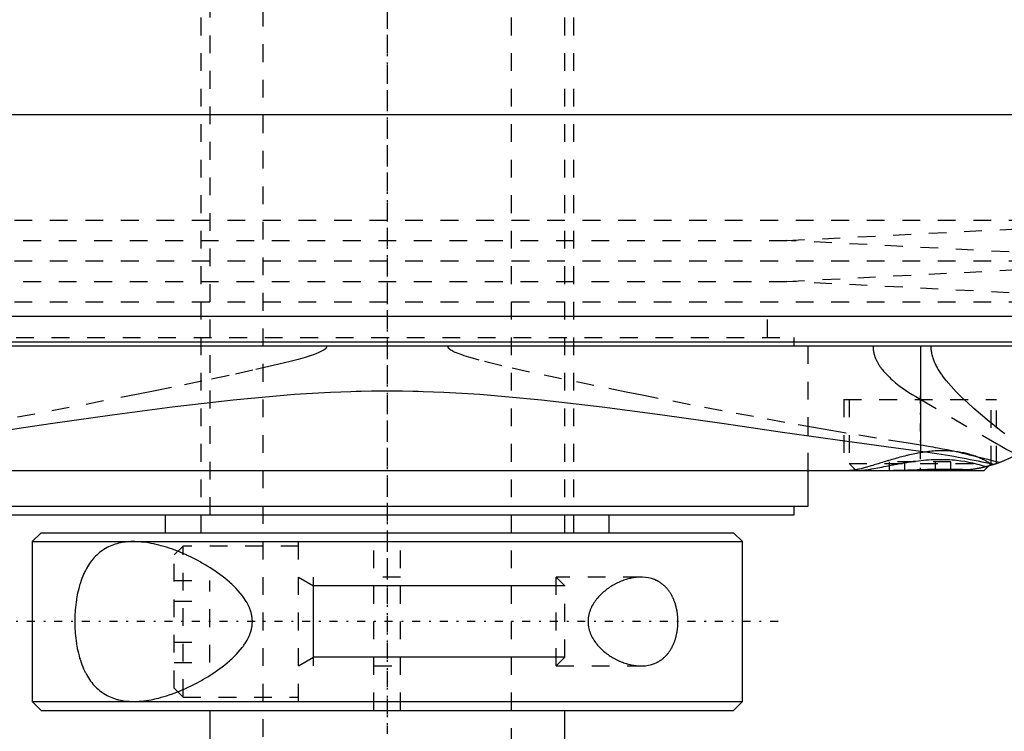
# Model space of a CAD drawing. Extents: x -105 to 105, y -139 to 487.
# Tile 4 of 11: x -21 to 35, y -82 to -42. Entities that reach past the tile are written whole.
import ezdxf

# ---------------------------------------------------------------- set-up
doc = ezdxf.new("R2010")
doc.units = 0
doc.linetypes.add('CENTER', pattern=[1.5, 0.45, -0.5, 0.05, -0.5])
doc.linetypes.add('DASHED', pattern=[2, 1, -1])
for name, color, linetype in [('AM_0', 7, 'CONTINUOUS'), ('AM_10', 7, 'CONTINUOUS'), ('AM_3', 7, 'DASHED'), ('AM_7', 7, 'CENTER')]:
    doc.layers.add(name, color=color, linetype=linetype)

msp = doc.modelspace()

# ---------------------------------------------------------------- linework, layer by layer
at = {"layer": 'AM_0', "color": 7, "linetype": 'CONTINUOUS'}
for p, q in [((44.502, -46.968), (-44.502, -46.968)), ((-51.173, -58.307), (51.173, -58.307)), ((-48.569, -59.746), (48.569, -59.746)), ((48.192, -60), (-48.192, -60)), ((30.043, -65.905), (30.043, -60)), ((-33.6, -67), (33.6, -67)), ((23.7, -69), (23.7, -67)), ((33.6, -67), (33.848, -66.752)), ((-23.7, -69), (23.7, -69)), ((22.9, -69.5), (22.9, -69)), ((-22.9, -69.5), (22.9, -69.5)), ((-12.5, -69.5), (-12.5, -70.5)), ((12.5, -70.5), (12.5, -69.5)), ((-19.5, -70.5), (-20, -71)), ((-19.5, -70.5), (19.5, -70.5)), ((20, -71), (19.5, -70.5)), ((-20, -71), (-20, -80)), ((-20, -71), (20, -71)), ((20, -80), (20, -71)), ((-20, -80), (-19.5, -80.5)), ((-20, -80), (20, -80)), ((19.5, -80.5), (20, -80)), ((-19.5, -80.5), (19.5, -80.5)), ((-10, -80.5), (-10, -110.5)), ((10, -110.5), (10, -80.5))]:
    msp.add_line(p, q, dxfattribs=at)
for points in [[(34.197, -66.646, 0), (34.475, -66.548, 0), (34.994, -66.328, 0), (35.464, -66.083, 0), (35.689, -65.949, 0), (35.907, -65.808, 0), (36.323, -65.506, 0), (36.71, -65.178, 0), (37.068, -64.828, 0), (37.397, -64.458, 0), (37.695, -64.07, 0), (37.833, -63.87, 0), (37.962, -63.667, 0), (38.199, -63.252, 0), (38.404, -62.827, 0), (38.578, -62.395, 0), (38.721, -61.958, 0), (38.833, -61.519, 0), (38.878, -61.299, 0), (38.916, -61.08, 0), (38.97, -60.644, 0), (38.997, -60.213, 0), (39, -60, 0)], [(-22.121, -64.813, 0), (-20.484, -64.576, 0), (-18.832, -64.338, 0), (-15.492, -63.865, 0), (-12.109, -63.414, 0), (-8.688, -63.016, 0), (-5.229, -62.707, 0), (-3.204, -62.587, 0), (-2.626, -62.563, 0), (-2.048, -62.543, 0), (-1.758, -62.535, 0), (-1.469, -62.528, 0), (-0.889, -62.518, 0), (-0.309, -62.513, 0), (-0.018, -62.513, 0), (0.273, -62.513, 0), (0.856, -62.518, 0), (1.439, -62.528, 0), (1.73, -62.535, 0), (2.021, -62.543, 0), (2.602, -62.562, 0), (3.183, -62.586, 0), (5.211, -62.706, 0), (8.674, -63.014, 0), (12.1, -63.413, 0), (15.489, -63.864, 0), (18.832, -64.338, 0), (20.483, -64.576, 0), (22.12, -64.813, 0), (25.345, -65.273, 0), (28.497, -65.704, 0), (30.043, -65.905, 0)], [(30.043, -65.905, 0), (30.173, -65.922, 0), (30.43, -65.957, 0), (30.684, -65.993, 0), (30.81, -66.012, 0), (30.936, -66.032, 0), (31.183, -66.071, 0), (31.428, -66.112, 0), (31.669, -66.154, 0), (31.907, -66.196, 0), (32.142, -66.239, 0), (32.258, -66.261, 0), (32.373, -66.283, 0), (32.601, -66.327, 0), (32.825, -66.371, 0), (33.046, -66.415, 0), (33.263, -66.458, 0), (33.477, -66.501, 0), (33.582, -66.523, 0), (33.687, -66.544, 0), (33.894, -66.586, 0), (34.096, -66.626, 0), (34.197, -66.646, 0)], [(35.437, -66.098, 0), (35.252, -66.199, 0), (34.875, -66.382, 0), (34.491, -66.542, 0), (34.297, -66.612, 0)], [(29.343, -67, 0), (29.43, -67, 0), (29.605, -66.999, 0), (29.781, -66.998, 0), (29.869, -66.997, 0), (29.957, -66.996, 0), (30.133, -66.994, 0), (30.309, -66.991, 0), (30.485, -66.989, 0), (30.66, -66.987, 0), (30.835, -66.985, 0), (30.921, -66.985, 0), (31.007, -66.984, 0), (31.178, -66.983, 0), (31.347, -66.982, 0), (31.513, -66.982, 0), (31.677, -66.983, 0), (31.838, -66.984, 0), (31.917, -66.984, 0), (31.996, -66.985, 0), (32.151, -66.987, 0), (32.302, -66.989, 0), (32.376, -66.99, 0)], [(34.197, -66.646, 0), (34.147, -66.663, 0), (34.047, -66.694, 0), (33.948, -66.724, 0), (33.898, -66.738, 0), (33.848, -66.752, 0), (33.747, -66.778, 0), (33.647, -66.804, 0), (33.546, -66.827, 0), (33.445, -66.849, 0), (33.344, -66.87, 0), (33.293, -66.88, 0), (33.243, -66.889, 0), (33.141, -66.906, 0), (33.039, -66.922, 0), (32.938, -66.937, 0), (32.836, -66.95, 0), (32.734, -66.961, 0), (32.683, -66.967, 0), (32.632, -66.971, 0), (32.53, -66.98, 0), (32.427, -66.987, 0), (32.376, -66.99, 0)], [(34.235, -66.634, 0), (34.171, -66.655, 0), (34.042, -66.695, 0), (33.913, -66.734, 0), (33.848, -66.752, 0)]]:
    msp.add_polyline3d(points, dxfattribs=at)
at = {"layer": 'AM_10', "color": 7, "linetype": 'CONTINUOUS'}
for p, q in [((-5, -73), (-4.15, -73.49)), ((-4.15, -78), (-4.15, -73)), ((10, -73.49), (-4.15, -73.49)), ((-5, -78), (-4.15, -77.51)), ((10, -77.51), (-4.15, -77.51))]:
    msp.add_line(p, q, dxfattribs=at)
at = {"layer": 'AM_3', "color": 6, "linetype": 'DASHED'}
for p, q in [((-7, 419), (-7, -110.5)), ((7, -110.5), (7, 419)), ((-10, 403.5), (-10, -70.5)), ((10, -70.5), (10, 403.5)), ((-10.5, -39.5), (-10.5, -70.5)), ((10.5, -70.5), (10.5, -39.5)), ((-45, -52.9), (45, -52.9)), ((22.5, -54.05), (45, -52.9)), ((-22.5, -54.05), (22.5, -54.05)), ((45, -55.2), (22.5, -54.05)), ((-45, -55.2), (45, -55.2)), ((22.5, -56.35), (45, -55.2)), ((-22.5, -56.35), (22.5, -56.35)), ((45, -57.5), (22.5, -56.35)), ((-45, -57.5), (45, -57.5)), ((21.4, -59.5), (21.4, -57.5)), ((-22.9, -59.5), (22.9, -59.5)), ((22.9, -60), (22.9, -59.5)), ((23.7, -67), (23.7, -60)), ((25.7, -63), (25.7, -67)), ((25.7, -63), (34.3, -63)), ((26, -63), (26, -66.6)), ((30.043, -63.007), (34.3, -65.477)), ((34, -66.6), (34, -63)), ((34.3, -66.611), (34.3, -63)), ((28.268, -67), (28.268, -66.5)), ((31.732, -66.5), (28.268, -66.5)), ((29.134, -67), (29.134, -66.5)), ((30.866, -67), (30.866, -66.5)), ((31.732, -67), (31.732, -66.5)), ((26, -66.6), (26.4, -67)), ((26, -66.6), (34, -66.6)), ((33.848, -66.752), (33.722, -66.785)), ((33.848, -66.752), (34, -66.6)), ((34.297, -66.612), (34.235, -66.634)), ((-0.75, -80.5), (-0.75, -70.5)), ((0.75, -80.5), (0.75, -70.5)), ((-11.5, -71.25), (-12, -71.75)), ((-5, -71.25), (-11.5, -71.25)), ((-11.5, -79.75), (-11.5, -71.25)), ((-5, -80), (-5, -71)), ((-12, -79.25), (-12, -71.75)), ((0.75, -73), (-0.75, -73)), ((14.283, -73), (9.509, -73)), ((9.509, -78), (9.509, -73)), ((10, -73.49), (9.509, -73)), ((-12, -73.191), (-10, -73.191)), ((-10, -77.809), (-10, -73.191)), ((10, -77.51), (10, -73.49)), ((-12, -74.345), (-10, -74.345)), ((-12, -76.655), (-10, -76.655)), ((9.509, -78), (10, -77.51)), ((-12, -77.809), (-10, -77.809)), ((-0.75, -78), (0.75, -78)), ((9.509, -78), (14.283, -78)), ((-12, -79.25), (-11.5, -79.75)), ((-11.5, -79.75), (-5, -79.75))]:
    msp.add_line(p, q, dxfattribs=at)
for points in [[(-3.414, -60, 0), (-3.414, -60.001, 0), (-3.414, -60.003, 0), (-3.414, -60.005, 0), (-3.414, -60.006, 0), (-3.414, -60.007, 0), (-3.414, -60.009, 0), (-3.415, -60.011, 0), (-3.415, -60.013, 0), (-3.415, -60.015, 0), (-3.415, -60.017, 0), (-3.415, -60.018, 0), (-3.415, -60.019, 0), (-3.416, -60.021, 0), (-3.416, -60.023, 0), (-3.416, -60.025, 0), (-3.417, -60.027, 0), (-3.417, -60.029, 0), (-3.417, -60.03, 0), (-3.418, -60.031, 0), (-3.418, -60.033, 0), (-3.419, -60.035, 0), (-3.419, -60.036, 0), (-3.419, -60.037, 0), (-3.42, -60.039, 0), (-3.42, -60.041, 0), (-3.421, -60.042, 0), (-3.421, -60.043, 0), (-3.421, -60.045, 0), (-3.422, -60.047, 0), (-3.423, -60.049, 0), (-3.423, -60.051, 0), (-3.424, -60.052, 0), (-3.425, -60.053, 0), (-3.425, -60.054, 0), (-3.426, -60.056, 0), (-3.426, -60.058, 0), (-3.429, -60.065, 0), (-3.435, -60.076, 0), (-3.441, -60.086, 0), (-3.448, -60.097, 0), (-3.452, -60.102, 0), (-3.455, -60.107, 0), (-3.463, -60.116, 0), (-3.471, -60.126, 0), (-3.479, -60.135, 0), (-3.488, -60.144, 0), (-3.498, -60.152, 0), (-3.502, -60.157, 0), (-3.507, -60.161, 0), (-3.517, -60.169, 0), (-3.527, -60.177, 0), (-3.531, -60.181, 0), (-3.536, -60.185, 0), (-3.546, -60.193, 0), (-3.557, -60.2, 0), (-3.562, -60.204, 0), (-3.567, -60.207, 0), (-3.577, -60.214, 0), (-3.587, -60.221, 0), (-3.626, -60.245, 0), (-3.697, -60.285, 0), (-3.774, -60.323, 0), (-3.855, -60.359, 0), (-3.938, -60.394, 0), (-3.982, -60.412, 0), (-4.028, -60.429, 0), (-4.124, -60.464, 0), (-4.226, -60.5, 0), (-4.63, -60.628, 0), (-5.027, -60.74, 0), (-5.465, -60.856, 0), (-6.436, -61.094, 0), (-7.57, -61.353, 0), (-8.913, -61.646, 0), (-10.448, -61.97, 0), (-12.158, -62.322, 0), (-13.072, -62.507, 0), (-14.024, -62.698, 0), (-15.976, -63.082, 0), (-17.915, -63.457, 0), (-19.839, -63.82, 0), (-21.744, -64.171, 0)], [(30.043, -65.574, 0), (29.213, -65.445, 0), (27.536, -65.176, 0), (25.837, -64.892, 0), (24.98, -64.745, 0), (24.118, -64.595, 0), (22.379, -64.286, 0), (20.622, -63.965, 0), (18.849, -63.634, 0), (17.061, -63.293, 0), (15.26, -62.942, 0), (14.355, -62.764, 0), (13.448, -62.583, 0), (11.629, -62.214, 0), (9.806, -61.836, 0), (8.013, -61.451, 0), (6.447, -61.096, 0), (5.172, -60.779, 0), (4.666, -60.638, 0), (4.591, -60.616, 0), (4.451, -60.573, 0), (4.322, -60.532, 0), (4.261, -60.512, 0), (4.203, -60.492, 0), (4.093, -60.453, 0), (3.994, -60.416, 0), (3.904, -60.38, 0), (3.822, -60.345, 0), (3.749, -60.311, 0), (3.716, -60.294, 0), (3.684, -60.278, 0), (3.627, -60.246, 0), (3.577, -60.214, 0), (3.551, -60.196, 0), (3.544, -60.191, 0), (3.537, -60.185, 0), (3.533, -60.183, 0), (3.53, -60.18, 0), (3.524, -60.175, 0), (3.517, -60.17, 0), (3.511, -60.165, 0), (3.505, -60.16, 0), (3.5, -60.154, 0), (3.497, -60.152, 0), (3.494, -60.149, 0), (3.489, -60.144, 0), (3.484, -60.139, 0), (3.479, -60.134, 0), (3.474, -60.129, 0), (3.469, -60.124, 0), (3.467, -60.121, 0), (3.465, -60.119, 0), (3.461, -60.114, 0), (3.457, -60.109, 0), (3.455, -60.106, 0), (3.453, -60.104, 0), (3.449, -60.098, 0), (3.445, -60.093, 0), (3.444, -60.09, 0), (3.442, -60.088, 0), (3.438, -60.082, 0), (3.435, -60.076, 0), (3.432, -60.071, 0), (3.429, -60.065, 0), (3.427, -60.059, 0), (3.426, -60.056, 0), (3.424, -60.053, 0), (3.422, -60.047, 0), (3.42, -60.041, 0), (3.419, -60.035, 0), (3.417, -60.029, 0), (3.416, -60.022, 0), (3.415, -60.019, 0), (3.415, -60.016, 0), (3.414, -60.01, 0), (3.414, -60.003, 0), (3.414, -60, 0)], [(27.35, -60, 0), (27.35, -60.02, 0), (27.351, -60.061, 0), (27.353, -60.101, 0), (27.355, -60.122, 0), (27.356, -60.142, 0), (27.36, -60.182, 0), (27.365, -60.222, 0), (27.371, -60.261, 0), (27.378, -60.301, 0), (27.385, -60.34, 0), (27.389, -60.36, 0), (27.394, -60.379, 0), (27.403, -60.418, 0), (27.413, -60.457, 0), (27.424, -60.496, 0), (27.436, -60.534, 0), (27.449, -60.572, 0), (27.456, -60.591, 0), (27.462, -60.61, 0), (27.477, -60.648, 0), (27.492, -60.685, 0), (27.499, -60.704, 0), (27.507, -60.722, 0), (27.524, -60.759, 0), (27.541, -60.795, 0), (27.549, -60.813, 0), (27.558, -60.831, 0), (27.576, -60.867, 0), (27.595, -60.902, 0), (27.615, -60.937, 0), (27.634, -60.971, 0), (27.655, -61.006, 0), (27.665, -61.023, 0), (27.676, -61.04, 0), (27.697, -61.073, 0), (27.719, -61.106, 0), (27.741, -61.139, 0), (27.763, -61.171, 0), (27.786, -61.204, 0), (27.798, -61.219, 0), (27.809, -61.235, 0), (27.833, -61.267, 0), (27.857, -61.298, 0), (27.943, -61.405, 0), (28.102, -61.582, 0), (28.27, -61.751, 0), (28.357, -61.832, 0), (28.445, -61.911, 0), (28.623, -62.061, 0), (28.802, -62.203, 0), (28.986, -62.339, 0), (29.173, -62.471, 0), (29.365, -62.598, 0), (29.461, -62.66, 0), (29.558, -62.721, 0), (29.752, -62.839, 0), (29.946, -62.952, 0), (30.043, -63.007, 0)], [(34.774, -64.929, 0), (34.574, -64.775, 0), (34.176, -64.463, 0), (33.784, -64.147, 0), (33.403, -63.829, 0), (33.034, -63.511, 0), (32.684, -63.196, 0), (32.516, -63.04, 0), (32.354, -62.885, 0), (32.04, -62.572, 0), (31.742, -62.253, 0), (31.466, -61.928, 0), (31.317, -61.737, 0), (31.277, -61.682, 0), (31.237, -61.628, 0), (31.218, -61.6, 0), (31.199, -61.573, 0), (31.161, -61.517, 0), (31.124, -61.462, 0), (31.089, -61.407, 0), (31.054, -61.352, 0), (31.021, -61.297, 0), (31.005, -61.269, 0), (30.989, -61.241, 0), (30.958, -61.186, 0), (30.928, -61.13, 0), (30.914, -61.103, 0), (30.899, -61.075, 0), (30.872, -61.018, 0), (30.845, -60.961, 0), (30.832, -60.932, 0), (30.819, -60.903, 0), (30.795, -60.845, 0), (30.772, -60.786, 0), (30.75, -60.726, 0), (30.729, -60.665, 0), (30.71, -60.604, 0), (30.702, -60.573, 0), (30.693, -60.542, 0), (30.677, -60.48, 0), (30.664, -60.417, 0), (30.652, -60.353, 0), (30.641, -60.29, 0), (30.633, -60.226, 0), (30.63, -60.194, 0), (30.627, -60.162, 0), (30.623, -60.097, 0), (30.621, -60.033, 0), (30.621, -60, 0)], [(34.069, -66.687, 0), (34.053, -66.676, 0), (34.02, -66.652, 0), (33.985, -66.628, 0), (33.967, -66.615, 0), (33.948, -66.603, 0), (33.91, -66.578, 0), (33.869, -66.553, 0), (33.827, -66.527, 0), (33.782, -66.501, 0), (33.736, -66.475, 0), (33.713, -66.462, 0), (33.689, -66.449, 0), (33.639, -66.423, 0), (33.587, -66.397, 0), (33.534, -66.371, 0), (33.479, -66.346, 0), (33.423, -66.32, 0), (33.394, -66.307, 0), (33.364, -66.295, 0), (33.304, -66.269, 0), (33.243, -66.245, 0), (33.211, -66.232, 0), (33.179, -66.22, 0), (33.114, -66.196, 0), (33.048, -66.173, 0), (33.014, -66.161, 0), (32.98, -66.15, 0), (32.91, -66.128, 0), (32.839, -66.106, 0), (32.766, -66.085, 0), (32.691, -66.065, 0), (32.616, -66.045, 0), (32.577, -66.036, 0), (32.538, -66.027, 0), (32.46, -66.009, 0), (32.379, -65.993, 0), (32.298, -65.977, 0), (32.216, -65.963, 0), (32.132, -65.95, 0), (32.09, -65.944, 0), (32.047, -65.938, 0), (31.962, -65.927, 0), (31.875, -65.917, 0), (31.787, -65.909, 0), (31.698, -65.902, 0), (31.608, -65.896, 0), (31.563, -65.893, 0), (31.517, -65.891, 0), (31.426, -65.888, 0), (31.333, -65.886, 0), (31.239, -65.886, 0), (31.145, -65.887, 0), (31.049, -65.889, 0), (31.002, -65.891, 0), (30.954, -65.893, 0), (30.858, -65.898, 0), (30.763, -65.904, 0), (30.667, -65.912, 0), (30.57, -65.921, 0), (30.474, -65.931, 0), (30.426, -65.937, 0), (30.378, -65.943, 0), (30.281, -65.955, 0), (30.185, -65.969, 0), (30.136, -65.976, 0), (30.088, -65.984, 0), (29.992, -66, 0), (29.895, -66.017, 0), (29.847, -66.026, 0), (29.799, -66.035, 0), (29.703, -66.053, 0), (29.607, -66.073, 0), (29.511, -66.094, 0), (29.416, -66.115, 0), (29.321, -66.137, 0), (29.274, -66.148, 0), (29.227, -66.159, 0), (29.133, -66.183, 0), (29.04, -66.206, 0), (28.947, -66.23, 0), (28.855, -66.255, 0), (28.764, -66.28, 0), (28.718, -66.293, 0), (28.673, -66.305, 0), (28.583, -66.331, 0), (28.494, -66.357, 0), (28.405, -66.382, 0), (28.317, -66.408, 0), (28.23, -66.434, 0), (28.187, -66.447, 0), (28.144, -66.46, 0), (28.059, -66.486, 0), (27.975, -66.512, 0), (27.892, -66.538, 0), (27.81, -66.563, 0), (27.728, -66.588, 0), (27.688, -66.601, 0), (27.648, -66.613, 0), (27.569, -66.638, 0), (27.491, -66.662, 0), (27.414, -66.685, 0), (27.339, -66.709, 0), (27.264, -66.731, 0), (27.227, -66.742, 0), (27.191, -66.753, 0), (27.119, -66.774, 0), (27.048, -66.795, 0), (27.014, -66.805, 0), (26.979, -66.815, 0), (26.911, -66.834, 0), (26.845, -66.852, 0), (26.812, -66.861, 0), (26.78, -66.87, 0), (26.716, -66.886, 0), (26.655, -66.902, 0), (26.594, -66.916, 0), (26.536, -66.93, 0), (26.479, -66.942, 0), (26.452, -66.948, 0), (26.424, -66.953, 0), (26.371, -66.963, 0), (26.32, -66.972, 0), (26.27, -66.98, 0), (26.223, -66.987, 0), (26.177, -66.992, 0), (26.155, -66.994, 0), (26.133, -66.996, 0), (26.091, -66.998, 0), (26.051, -67, 0), (26.032, -67, 0)], [(34.484, -66.545, 0), (34.377, -66.518, 0), (34.16, -66.464, 0), (33.939, -66.409, 0), (33.827, -66.381, 0), (33.715, -66.353, 0), (33.486, -66.296, 0), (33.254, -66.239, 0), (33.017, -66.181, 0), (32.777, -66.124, 0), (32.534, -66.066, 0), (32.41, -66.037, 0), (32.286, -66.009, 0), (32.035, -65.952, 0), (31.781, -65.897, 0), (31.523, -65.842, 0), (31.261, -65.789, 0), (30.996, -65.738, 0), (30.862, -65.713, 0), (30.728, -65.688, 0), (30.456, -65.641, 0), (30.182, -65.595, 0), (30.043, -65.574, 0)], [(34.3, -65.477, 0), (34.501, -65.59, 0), (34.889, -65.805, 0), (35.259, -66.004, 0), (35.437, -66.098, 0)], [(28.268, -66.718, 0), (28.3, -66.712, 0), (28.366, -66.699, 0), (28.432, -66.686, 0), (28.465, -66.68, 0), (28.498, -66.674, 0), (28.565, -66.661, 0), (28.632, -66.648, 0), (28.7, -66.635, 0), (28.767, -66.623, 0), (28.836, -66.61, 0), (28.87, -66.604, 0), (28.904, -66.598, 0), (28.973, -66.586, 0), (29.042, -66.573, 0), (29.112, -66.562, 0), (29.182, -66.55, 0), (29.252, -66.538, 0), (29.287, -66.533, 0), (29.322, -66.527, 0), (29.393, -66.516, 0), (29.464, -66.505, 0), (29.499, -66.5, 0)], [(29.499, -66.5, 0), (29.637, -66.48, 0), (29.914, -66.445, 0), (30.192, -66.415, 0), (30.331, -66.403, 0), (30.469, -66.392, 0), (30.631, -66.382, 0), (30.677, -66.38, 0), (30.723, -66.378, 0), (30.746, -66.377, 0), (30.769, -66.376, 0), (30.815, -66.374, 0), (30.86, -66.372, 0), (30.906, -66.371, 0), (30.952, -66.37, 0), (30.997, -66.369, 0), (31.02, -66.369, 0), (31.043, -66.368, 0), (31.088, -66.368, 0), (31.134, -66.368, 0), (31.179, -66.368, 0), (31.223, -66.368, 0), (31.268, -66.368, 0), (31.29, -66.369, 0), (31.313, -66.369, 0), (31.357, -66.37, 0), (31.401, -66.371, 0), (31.445, -66.372, 0), (31.489, -66.374, 0), (31.532, -66.376, 0), (31.554, -66.377, 0), (31.576, -66.378, 0), (31.619, -66.38, 0), (31.662, -66.382, 0), (31.81, -66.392, 0), (31.935, -66.403, 0), (32.058, -66.415, 0), (32.298, -66.445, 0), (32.528, -66.48, 0), (32.747, -66.521, 0), (32.954, -66.565, 0), (33.149, -66.613, 0), (33.241, -66.637, 0), (33.33, -66.662, 0), (33.497, -66.712, 0), (33.651, -66.761, 0), (33.722, -66.785, 0)], [(26.412, -67, 0), (26.45, -67, 0), (26.53, -66.997, 0), (26.613, -66.993, 0), (26.656, -66.99, 0), (26.7, -66.986, 0), (26.79, -66.977, 0), (26.883, -66.966, 0), (26.979, -66.954, 0), (27.078, -66.939, 0), (27.179, -66.923, 0), (27.231, -66.915, 0), (27.284, -66.906, 0), (27.391, -66.888, 0), (27.5, -66.868, 0), (27.612, -66.847, 0), (27.727, -66.825, 0), (27.844, -66.802, 0), (27.903, -66.791, 0), (27.963, -66.779, 0), (28.083, -66.755, 0), (28.206, -66.731, 0), (28.268, -66.718, 0)], [(31.733, -66.934, 0), (31.647, -66.934, 0), (31.475, -66.933, 0), (31.3, -66.933, 0), (31.211, -66.934, 0), (31.122, -66.935, 0), (30.943, -66.937, 0), (30.763, -66.94, 0), (30.581, -66.944, 0), (30.397, -66.949, 0), (30.213, -66.955, 0), (30.121, -66.958, 0), (30.029, -66.961, 0), (29.844, -66.967, 0), (29.659, -66.973, 0), (29.476, -66.98, 0), (29.294, -66.985, 0), (29.113, -66.991, 0), (29.023, -66.993, 0), (28.933, -66.995, 0), (28.756, -66.998, 0), (28.58, -67, 0), (28.494, -67, 0)], [(32.725, -66.962, 0), (32.7, -66.961, 0), (32.649, -66.959, 0), (32.597, -66.957, 0), (32.571, -66.956, 0), (32.545, -66.955, 0), (32.493, -66.953, 0), (32.44, -66.951, 0), (32.386, -66.949, 0), (32.332, -66.947, 0), (32.277, -66.946, 0), (32.249, -66.945, 0), (32.222, -66.944, 0), (32.166, -66.942, 0), (32.11, -66.941, 0), (32.053, -66.94, 0), (31.996, -66.938, 0), (31.938, -66.937, 0), (31.909, -66.937, 0), (31.88, -66.936, 0), (31.821, -66.935, 0), (31.762, -66.935, 0), (31.733, -66.934, 0)], [(33.85, -66.751, 0), (33.816, -66.76, 0), (33.743, -66.779, 0), (33.666, -66.799, 0), (33.626, -66.809, 0), (33.585, -66.818, 0), (33.5, -66.837, 0), (33.411, -66.856, 0), (33.318, -66.875, 0), (33.222, -66.893, 0), (33.123, -66.909, 0), (33.073, -66.917, 0), (33.022, -66.925, 0), (32.917, -66.94, 0), (32.808, -66.953, 0), (32.694, -66.966, 0), (32.576, -66.976, 0), (32.454, -66.985, 0), (32.392, -66.989, 0), (32.328, -66.992, 0), (32.199, -66.997, 0), (32.067, -67, 0), (32, -67, 0)], [(33.85, -66.751, 0), (33.826, -66.758, 0), (33.778, -66.77, 0), (33.728, -66.783, 0), (33.702, -66.79, 0), (33.675, -66.797, 0), (33.621, -66.81, 0), (33.565, -66.823, 0), (33.507, -66.836, 0), (33.447, -66.849, 0), (33.385, -66.862, 0), (33.354, -66.868, 0), (33.322, -66.874, 0), (33.257, -66.886, 0), (33.191, -66.898, 0), (33.124, -66.909, 0), (33.055, -66.92, 0), (32.985, -66.93, 0), (32.95, -66.935, 0), (32.914, -66.94, 0), (32.84, -66.949, 0), (32.764, -66.958, 0), (32.725, -66.962, 0)], [(34.3, -66.611, 0), (34.3, -66.611, 0), (34.298, -66.612, 0), (34.296, -66.613, 0), (34.294, -66.613, 0), (34.292, -66.614, 0), (34.286, -66.616, 0), (34.279, -66.619, 0), (34.271, -66.621, 0), (34.261, -66.625, 0), (34.249, -66.629, 0), (34.243, -66.631, 0), (34.237, -66.633, 0), (34.222, -66.638, 0), (34.207, -66.643, 0), (34.189, -66.649, 0), (34.171, -66.655, 0), (34.151, -66.661, 0), (34.14, -66.665, 0), (34.129, -66.668, 0), (34.106, -66.676, 0), (34.081, -66.683, 0), (34.069, -66.687, 0)], [(-14.283, -71, 0), (-14.333, -71, 0), (-14.433, -71.003, 0), (-14.533, -71.008, 0), (-14.583, -71.011, 0), (-14.634, -71.015, 0), (-14.734, -71.025, 0), (-14.833, -71.038, 0), (-14.933, -71.054, 0), (-15.031, -71.073, 0), (-15.129, -71.095, 0), (-15.178, -71.107, 0), (-15.226, -71.12, 0), (-15.322, -71.148, 0), (-15.417, -71.18, 0), (-15.511, -71.215, 0), (-15.603, -71.253, 0), (-15.694, -71.295, 0), (-15.739, -71.317, 0), (-15.783, -71.34, 0), (-15.871, -71.389, 0), (-15.957, -71.441, 0), (-15.999, -71.468, 0), (-16.041, -71.497, 0), (-16.123, -71.556, 0), (-16.204, -71.618, 0), (-16.243, -71.651, 0), (-16.282, -71.684, 0), (-16.358, -71.754, 0), (-16.432, -71.826, 0), (-16.504, -71.903, 0), (-16.574, -71.982, 0), (-16.641, -72.064, 0), (-16.674, -72.107, 0), (-16.706, -72.15, 0), (-16.769, -72.239, 0), (-16.83, -72.33, 0), (-16.888, -72.425, 0), (-16.944, -72.522, 0), (-16.998, -72.624, 0), (-17.024, -72.676, 0), (-17.051, -72.73, 0), (-17.101, -72.84, 0), (-17.15, -72.954, 0), (-17.197, -73.072, 0), (-17.241, -73.194, 0), (-17.283, -73.319, 0), (-17.304, -73.383, 0), (-17.323, -73.447, 0), (-17.36, -73.578, 0), (-17.395, -73.712, 0), (-17.427, -73.848, 0), (-17.456, -73.987, 0), (-17.482, -74.127, 0), (-17.494, -74.198, 0), (-17.506, -74.269, 0), (-17.527, -74.413, 0), (-17.545, -74.557, 0), (-17.561, -74.703, 0), (-17.574, -74.848, 0), (-17.584, -74.994, 0), (-17.588, -75.067, 0), (-17.592, -75.14, 0), (-17.597, -75.285, 0), (-17.599, -75.428, 0), (-17.6, -75.5, 0), (-17.599, -75.572, 0), (-17.597, -75.715, 0), (-17.592, -75.86, 0), (-17.588, -75.933, 0), (-17.584, -76.006, 0), (-17.574, -76.152, 0), (-17.561, -76.297, 0), (-17.545, -76.443, 0), (-17.527, -76.587, 0), (-17.506, -76.731, 0), (-17.494, -76.802, 0), (-17.482, -76.873, 0), (-17.456, -77.013, 0), (-17.427, -77.152, 0), (-17.395, -77.288, 0), (-17.36, -77.422, 0), (-17.323, -77.553, 0), (-17.304, -77.617, 0), (-17.283, -77.681, 0), (-17.241, -77.806, 0), (-17.197, -77.928, 0), (-17.15, -78.046, 0), (-17.101, -78.16, 0), (-17.051, -78.27, 0), (-17.024, -78.324, 0), (-16.998, -78.376, 0), (-16.944, -78.478, 0), (-16.888, -78.575, 0), (-16.83, -78.67, 0), (-16.769, -78.761, 0), (-16.706, -78.85, 0), (-16.674, -78.893, 0), (-16.641, -78.936, 0), (-16.574, -79.018, 0), (-16.504, -79.097, 0), (-16.432, -79.174, 0), (-16.358, -79.246, 0), (-16.282, -79.316, 0), (-16.243, -79.349, 0), (-16.204, -79.382, 0), (-16.123, -79.444, 0), (-16.041, -79.503, 0), (-15.999, -79.532, 0), (-15.957, -79.559, 0), (-15.871, -79.611, 0), (-15.783, -79.66, 0), (-15.739, -79.683, 0), (-15.694, -79.705, 0), (-15.603, -79.747, 0), (-15.511, -79.785, 0), (-15.417, -79.82, 0), (-15.322, -79.852, 0), (-15.226, -79.88, 0), (-15.178, -79.893, 0), (-15.129, -79.905, 0), (-15.031, -79.927, 0), (-14.933, -79.946, 0), (-14.833, -79.962, 0), (-14.734, -79.975, 0), (-14.634, -79.985, 0), (-14.583, -79.989, 0), (-14.533, -79.992, 0), (-14.433, -79.997, 0), (-14.333, -80, 0), (-14.283, -80, 0)], [(-14.283, -80, 0), (-14.22, -80, 0), (-14.093, -79.996, 0), (-13.964, -79.989, 0), (-13.899, -79.984, 0), (-13.834, -79.978, 0), (-13.701, -79.964, 0), (-13.566, -79.946, 0), (-13.43, -79.925, 0), (-13.292, -79.9, 0), (-13.153, -79.872, 0), (-13.082, -79.856, 0), (-13.012, -79.84, 0), (-12.87, -79.805, 0), (-12.727, -79.767, 0), (-12.583, -79.726, 0), (-12.438, -79.682, 0), (-12.292, -79.634, 0), (-12.219, -79.61, 0), (-12.146, -79.584, 0), (-11.999, -79.531, 0), (-11.851, -79.474, 0), (-11.778, -79.445, 0), (-11.704, -79.416, 0), (-11.556, -79.354, 0), (-11.409, -79.29, 0), (-11.335, -79.256, 0), (-11.261, -79.223, 0), (-11.114, -79.153, 0), (-10.968, -79.082, 0), (-10.822, -79.007, 0), (-10.677, -78.931, 0), (-10.533, -78.853, 0), (-10.461, -78.812, 0), (-10.39, -78.772, 0), (-10.248, -78.689, 0), (-10.108, -78.604, 0), (-9.969, -78.518, 0), (-9.832, -78.429, 0), (-9.697, -78.338, 0), (-9.63, -78.292, 0), (-9.563, -78.245, 0), (-9.428, -78.148, 0), (-9.293, -78.047, 0), (-9.158, -77.942, 0), (-9.025, -77.833, 0), (-8.893, -77.72, 0), (-8.828, -77.662, 0), (-8.763, -77.604, 0), (-8.636, -77.484, 0), (-8.513, -77.36, 0), (-8.395, -77.233, 0), (-8.281, -77.102, 0), (-8.173, -76.968, 0), (-8.122, -76.9, 0), (-8.072, -76.831, 0), (-7.978, -76.69, 0), (-7.892, -76.545, 0), (-7.816, -76.397, 0), (-7.775, -76.309, 0), (-7.764, -76.283, 0), (-7.754, -76.258, 0), (-7.749, -76.245, 0), (-7.744, -76.232, 0), (-7.734, -76.206, 0), (-7.724, -76.18, 0), (-7.715, -76.154, 0), (-7.706, -76.128, 0), (-7.697, -76.101, 0), (-7.693, -76.088, 0), (-7.688, -76.075, 0), (-7.68, -76.048, 0), (-7.673, -76.021, 0), (-7.669, -76.008, 0), (-7.665, -75.994, 0), (-7.658, -75.967, 0), (-7.652, -75.94, 0), (-7.649, -75.927, 0), (-7.645, -75.913, 0), (-7.64, -75.886, 0), (-7.634, -75.858, 0), (-7.629, -75.83, 0), (-7.624, -75.802, 0), (-7.62, -75.774, 0), (-7.618, -75.76, 0), (-7.616, -75.746, 0), (-7.612, -75.718, 0), (-7.609, -75.689, 0), (-7.606, -75.661, 0), (-7.604, -75.632, 0), (-7.602, -75.603, 0), (-7.601, -75.588, 0), (-7.601, -75.574, 0), (-7.6, -75.544, 0), (-7.599, -75.515, 0), (-7.599, -75.5, 0), (-7.599, -75.485, 0), (-7.6, -75.456, 0), (-7.601, -75.426, 0), (-7.601, -75.412, 0), (-7.602, -75.397, 0), (-7.604, -75.368, 0), (-7.606, -75.339, 0), (-7.609, -75.311, 0), (-7.612, -75.282, 0), (-7.616, -75.254, 0), (-7.618, -75.24, 0), (-7.62, -75.226, 0), (-7.624, -75.198, 0), (-7.629, -75.17, 0), (-7.634, -75.142, 0), (-7.64, -75.114, 0), (-7.645, -75.087, 0), (-7.649, -75.073, 0), (-7.652, -75.06, 0), (-7.658, -75.033, 0), (-7.665, -75.006, 0), (-7.669, -74.992, 0), (-7.673, -74.979, 0), (-7.68, -74.952, 0), (-7.688, -74.925, 0), (-7.693, -74.912, 0), (-7.697, -74.899, 0), (-7.706, -74.872, 0), (-7.715, -74.846, 0), (-7.724, -74.82, 0), (-7.734, -74.794, 0), (-7.744, -74.768, 0), (-7.749, -74.755, 0), (-7.754, -74.742, 0), (-7.764, -74.717, 0), (-7.775, -74.691, 0), (-7.816, -74.603, 0), (-7.892, -74.455, 0), (-7.978, -74.31, 0), (-8.072, -74.169, 0), (-8.122, -74.1, 0), (-8.173, -74.032, 0), (-8.281, -73.898, 0), (-8.395, -73.767, 0), (-8.513, -73.64, 0), (-8.636, -73.516, 0), (-8.763, -73.396, 0), (-8.828, -73.338, 0), (-8.893, -73.28, 0), (-9.025, -73.167, 0), (-9.158, -73.058, 0), (-9.293, -72.953, 0), (-9.428, -72.852, 0), (-9.563, -72.755, 0), (-9.63, -72.708, 0), (-9.697, -72.662, 0), (-9.832, -72.571, 0), (-9.969, -72.482, 0), (-10.108, -72.396, 0), (-10.248, -72.311, 0), (-10.39, -72.228, 0), (-10.461, -72.188, 0), (-10.533, -72.147, 0), (-10.677, -72.069, 0), (-10.822, -71.993, 0), (-10.968, -71.918, 0), (-11.114, -71.847, 0), (-11.261, -71.777, 0), (-11.335, -71.744, 0), (-11.409, -71.71, 0), (-11.556, -71.646, 0), (-11.704, -71.584, 0), (-11.778, -71.555, 0), (-11.851, -71.526, 0), (-11.999, -71.469, 0), (-12.146, -71.416, 0), (-12.219, -71.39, 0), (-12.292, -71.366, 0), (-12.438, -71.318, 0), (-12.583, -71.274, 0), (-12.727, -71.233, 0), (-12.87, -71.195, 0), (-13.012, -71.16, 0), (-13.082, -71.144, 0), (-13.153, -71.128, 0), (-13.292, -71.1, 0), (-13.43, -71.075, 0), (-13.566, -71.054, 0), (-13.701, -71.036, 0), (-13.834, -71.022, 0), (-13.899, -71.016, 0), (-13.964, -71.011, 0), (-14.093, -71.004, 0), (-14.22, -71, 0), (-14.283, -71, 0)], [(14.283, -73, 0), (14.251, -73, 0), (14.188, -73.002, 0), (14.123, -73.005, 0), (14.091, -73.008, 0), (14.058, -73.01, 0), (13.992, -73.017, 0), (13.925, -73.025, 0), (13.858, -73.036, 0), (13.79, -73.048, 0), (13.722, -73.061, 0), (13.688, -73.069, 0), (13.653, -73.077, 0), (13.585, -73.094, 0), (13.515, -73.113, 0), (13.446, -73.133, 0), (13.377, -73.156, 0), (13.307, -73.18, 0), (13.272, -73.192, 0), (13.237, -73.205, 0), (13.168, -73.233, 0), (13.099, -73.262, 0), (13.064, -73.277, 0), (13.029, -73.293, 0), (12.96, -73.325, 0), (12.892, -73.359, 0), (12.858, -73.376, 0), (12.824, -73.394, 0), (12.756, -73.431, 0), (12.689, -73.47, 0), (12.623, -73.51, 0), (12.557, -73.552, 0), (12.492, -73.595, 0), (12.46, -73.617, 0), (12.428, -73.64, 0), (12.364, -73.686, 0), (12.302, -73.733, 0), (12.241, -73.782, 0), (12.181, -73.832, 0), (12.122, -73.884, 0), (12.093, -73.91, 0), (12.064, -73.937, 0), (12.006, -73.994, 0), (11.949, -74.052, 0), (11.892, -74.113, 0), (11.837, -74.177, 0), (11.782, -74.243, 0), (11.756, -74.277, 0), (11.73, -74.311, 0), (11.679, -74.382, 0), (11.63, -74.454, 0), (11.584, -74.529, 0), (11.541, -74.606, 0), (11.5, -74.684, 0), (11.481, -74.724, 0), (11.462, -74.765, 0), (11.428, -74.847, 0), (11.398, -74.93, 0), (11.372, -75.015, 0), (11.349, -75.101, 0), (11.331, -75.189, 0), (11.324, -75.233, 0), (11.317, -75.277, 0), (11.308, -75.366, 0), (11.303, -75.455, 0), (11.303, -75.5, 0), (11.303, -75.545, 0), (11.308, -75.634, 0), (11.317, -75.723, 0), (11.324, -75.767, 0), (11.331, -75.811, 0), (11.349, -75.899, 0), (11.372, -75.985, 0), (11.398, -76.07, 0), (11.428, -76.153, 0), (11.462, -76.235, 0), (11.481, -76.276, 0), (11.5, -76.316, 0), (11.541, -76.394, 0), (11.584, -76.471, 0), (11.63, -76.546, 0), (11.679, -76.618, 0), (11.73, -76.689, 0), (11.756, -76.723, 0), (11.782, -76.757, 0), (11.837, -76.823, 0), (11.892, -76.887, 0), (11.949, -76.948, 0), (12.006, -77.006, 0), (12.064, -77.063, 0), (12.093, -77.09, 0), (12.122, -77.116, 0), (12.181, -77.168, 0), (12.241, -77.218, 0), (12.302, -77.267, 0), (12.364, -77.314, 0), (12.428, -77.36, 0), (12.46, -77.383, 0), (12.492, -77.405, 0), (12.557, -77.448, 0), (12.623, -77.49, 0), (12.689, -77.53, 0), (12.756, -77.569, 0), (12.824, -77.606, 0), (12.858, -77.624, 0), (12.892, -77.641, 0), (12.96, -77.675, 0), (13.029, -77.707, 0), (13.064, -77.723, 0), (13.099, -77.738, 0), (13.168, -77.767, 0), (13.237, -77.795, 0), (13.272, -77.808, 0), (13.307, -77.82, 0), (13.377, -77.844, 0), (13.446, -77.867, 0), (13.515, -77.887, 0), (13.585, -77.906, 0), (13.653, -77.923, 0), (13.688, -77.931, 0), (13.722, -77.939, 0), (13.79, -77.952, 0), (13.858, -77.964, 0), (13.925, -77.975, 0), (13.992, -77.983, 0), (14.058, -77.99, 0), (14.091, -77.992, 0), (14.123, -77.995, 0), (14.188, -77.998, 0), (14.251, -78, 0), (14.283, -78, 0)], [(16.363, -75.5, 0), (16.363, -75.48, 0), (16.363, -75.439, 0), (16.362, -75.398, 0), (16.361, -75.378, 0), (16.36, -75.357, 0), (16.358, -75.316, 0), (16.356, -75.275, 0), (16.353, -75.234, 0), (16.35, -75.192, 0), (16.346, -75.151, 0), (16.344, -75.131, 0), (16.342, -75.11, 0), (16.337, -75.069, 0), (16.331, -75.028, 0), (16.326, -74.987, 0), (16.319, -74.946, 0), (16.312, -74.905, 0), (16.309, -74.885, 0), (16.305, -74.865, 0), (16.297, -74.824, 0), (16.289, -74.784, 0), (16.285, -74.764, 0), (16.28, -74.744, 0), (16.271, -74.705, 0), (16.261, -74.665, 0), (16.256, -74.646, 0), (16.251, -74.626, 0), (16.241, -74.588, 0), (16.229, -74.549, 0), (16.218, -74.511, 0), (16.206, -74.474, 0), (16.194, -74.437, 0), (16.187, -74.418, 0), (16.181, -74.4, 0), (16.168, -74.363, 0), (16.154, -74.327, 0), (16.14, -74.292, 0), (16.125, -74.257, 0), (16.111, -74.222, 0), (16.103, -74.205, 0), (16.095, -74.188, 0), (16.08, -74.155, 0), (16.064, -74.122, 0), (16.048, -74.089, 0), (16.031, -74.057, 0), (16.014, -74.026, 0), (16.006, -74.011, 0), (15.997, -73.995, 0), (15.98, -73.965, 0), (15.962, -73.936, 0), (15.945, -73.907, 0), (15.927, -73.878, 0), (15.908, -73.851, 0), (15.899, -73.837, 0), (15.89, -73.824, 0), (15.871, -73.797, 0), (15.852, -73.771, 0), (15.833, -73.745, 0), (15.813, -73.72, 0), (15.793, -73.695, 0), (15.783, -73.682, 0), (15.773, -73.67, 0), (15.752, -73.646, 0), (15.731, -73.622, 0), (15.721, -73.61, 0), (15.71, -73.599, 0), (15.689, -73.576, 0), (15.667, -73.553, 0), (15.656, -73.542, 0), (15.645, -73.531, 0), (15.622, -73.509, 0), (15.6, -73.488, 0), (15.577, -73.467, 0), (15.553, -73.447, 0), (15.53, -73.427, 0), (15.518, -73.417, 0), (15.506, -73.408, 0), (15.482, -73.389, 0), (15.458, -73.37, 0), (15.433, -73.352, 0), (15.408, -73.334, 0), (15.383, -73.317, 0), (15.37, -73.309, 0), (15.358, -73.3, 0), (15.332, -73.284, 0), (15.307, -73.269, 0), (15.281, -73.253, 0), (15.254, -73.238, 0), (15.228, -73.224, 0), (15.215, -73.217, 0), (15.202, -73.21, 0), (15.175, -73.197, 0), (15.148, -73.184, 0), (15.053, -73.142, 0), (14.885, -73.084, 0), (14.8, -73.061, 0), (14.714, -73.042, 0), (14.541, -73.014, 0), (14.368, -73.002, 0), (14.283, -73, 0)], [(14.283, -78, 0), (14.368, -77.998, 0), (14.541, -77.986, 0), (14.714, -77.958, 0), (14.8, -77.939, 0), (14.885, -77.916, 0), (15.053, -77.858, 0), (15.148, -77.816, 0), (15.175, -77.803, 0), (15.202, -77.79, 0), (15.215, -77.783, 0), (15.228, -77.776, 0), (15.254, -77.762, 0), (15.281, -77.747, 0), (15.307, -77.731, 0), (15.332, -77.716, 0), (15.358, -77.7, 0), (15.37, -77.691, 0), (15.383, -77.683, 0), (15.408, -77.666, 0), (15.433, -77.648, 0), (15.458, -77.63, 0), (15.482, -77.611, 0), (15.506, -77.592, 0), (15.518, -77.583, 0), (15.53, -77.573, 0), (15.553, -77.553, 0), (15.577, -77.533, 0), (15.6, -77.512, 0), (15.622, -77.491, 0), (15.645, -77.469, 0), (15.656, -77.458, 0), (15.667, -77.447, 0), (15.689, -77.424, 0), (15.71, -77.401, 0), (15.721, -77.39, 0), (15.731, -77.378, 0), (15.752, -77.354, 0), (15.773, -77.33, 0), (15.783, -77.318, 0), (15.793, -77.305, 0), (15.813, -77.28, 0), (15.833, -77.255, 0), (15.852, -77.229, 0), (15.871, -77.203, 0), (15.89, -77.176, 0), (15.899, -77.163, 0), (15.908, -77.149, 0), (15.927, -77.122, 0), (15.945, -77.093, 0), (15.962, -77.064, 0), (15.98, -77.035, 0), (15.997, -77.005, 0), (16.006, -76.989, 0), (16.014, -76.974, 0), (16.031, -76.943, 0), (16.048, -76.911, 0), (16.064, -76.878, 0), (16.08, -76.845, 0), (16.095, -76.812, 0), (16.103, -76.795, 0), (16.111, -76.778, 0), (16.125, -76.743, 0), (16.14, -76.708, 0), (16.154, -76.673, 0), (16.168, -76.637, 0), (16.181, -76.6, 0), (16.187, -76.582, 0), (16.194, -76.563, 0), (16.206, -76.526, 0), (16.218, -76.489, 0), (16.229, -76.451, 0), (16.241, -76.412, 0), (16.251, -76.374, 0), (16.256, -76.354, 0), (16.261, -76.335, 0), (16.271, -76.295, 0), (16.28, -76.256, 0), (16.285, -76.236, 0), (16.289, -76.216, 0), (16.297, -76.176, 0), (16.305, -76.135, 0), (16.309, -76.115, 0), (16.312, -76.095, 0), (16.319, -76.054, 0), (16.326, -76.013, 0), (16.331, -75.972, 0), (16.337, -75.931, 0), (16.342, -75.89, 0), (16.344, -75.869, 0), (16.346, -75.849, 0), (16.35, -75.808, 0), (16.353, -75.766, 0), (16.356, -75.725, 0), (16.358, -75.684, 0), (16.36, -75.643, 0), (16.361, -75.622, 0), (16.362, -75.602, 0), (16.363, -75.561, 0), (16.363, -75.52, 0), (16.363, -75.5, 0)]]:
    msp.add_polyline3d(points, dxfattribs=at)
at = {"layer": 'AM_7', "color": 4, "linetype": 'CENTER'}
for p, q in [((0, 487.475), (0, -138.975)), ((0, 20.475), (0, -81.35)), ((0, -5.4), (0, -73.6)), ((30, -62.8), (30, -67.2)), ((22, -75.5), (-22, -75.5))]:
    msp.add_line(p, q, dxfattribs=at)

doc.saveas('drawing.dxf')
